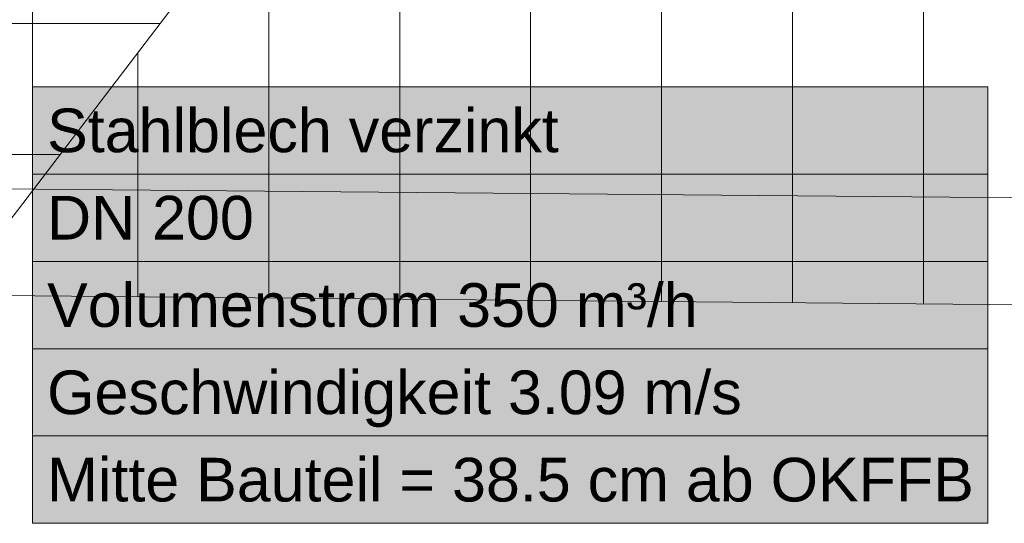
# Model space of a CAD drawing. Extents: x -350 to 540, y -53 to 541.
# Tile 25 of 256: x -189 to -144, y 15 to 38. Entities that reach past the tile are written whole.
import ezdxf
from ezdxf.lldxf.tags import DXFTag

# ---------------------------------------------------------------- set-up
doc = ezdxf.new("R2010")
doc.units = 0
doc.layers.get('0').update_dxf_attribs({"lineweight": 35})
doc.layers.add('5_OG-BESTAND', color=7, linetype='Continuous', lineweight=25)
doc.layers.add('5_OG-SCHRAFF-FILL', color=7, linetype='Continuous', lineweight=25)
doc.layers.add('L_Abluft_Beschriftung', color=7, linetype='Continuous', lineweight=18, true_color=0xf7d209)
doc.styles.get("Standard").update_dxf_attribs({"font": 'arial.ttf'})
tags = doc.linetypes.add('VERDECKT2_S2', pattern=[0.0027, 0.002, -0.0007]).pattern_tags.tags
tags[6:7] = [DXFTag(74, 4), DXFTag(75, 0), DXFTag(340, '0'), DXFTag(46, 1.0), DXFTag(50, 0.0), DXFTag(44, 0.0), DXFTag(45, 0.0)]
tags[4:5] = [DXFTag(74, 4), DXFTag(75, 0), DXFTag(340, '0'), DXFTag(46, 1.0), DXFTag(50, 0.0), DXFTag(44, 0.0), DXFTag(45, 0.0)]

# ---------------------------------------------------------------- blocks, each defined once
blk = doc.blocks.new('Referenz-A06HSWJKNL', base_point=(-324.951, -4.103))
at = {"layer": '5_OG-BESTAND', "color": 0, "lineweight": 18}
for p, q in [((-191.724, 25.317), (-155.648, 72.603)), ((-230.844, 25.668), (-80.452, 24.32))]:
    blk.add_line(p, q, dxfattribs=at)
at = {"layer": '5_OG-BESTAND', "color": 0, "linetype": 'VERDECKT2_S2', "lineweight": 18, "ltscale": 0.18}
blk.add_line((-225.953, 30.514), (-85.343, 29.254), dxfattribs=at)
at = {"layer": '5_OG-SCHRAFF-FILL', "color": 0, "lineweight": 13}
for p, q in [((-153.252, 24.973), (-153.252, 69.463)), ((-159.252, 25.026), (-159.252, 67.879)), ((-147.252, 24.919), (-147.252, 61.599)), ((-165.252, 25.08), (-165.252, 60.014)), ((-171.252, 25.134), (-171.252, 52.15)), ((-177.252, 25.188), (-177.252, 44.286)), ((-230.844, 37.754), (-182.235, 37.754)), ((-183.252, 25.242), (-183.252, 36.421)), ((-230.844, 31.754), (-186.813, 31.754))]:
    blk.add_line(p, q, dxfattribs=at)
blk = doc.blocks.new('Bauteilbeschriftung-A06HSWRCNL', base_point=(-188.074, 14.863))
at = {"color": 0, "linetype": 'ByBlock', "lineweight": -2, "ltscale": 0.18}
blk.add_line((-188.074, 34.863), (-188.074, 101.88), dxfattribs=at)
at = {"color": 0, "lineweight": -2}
for p, q in [((-188.074, 34.863), (-144.302, 34.863)), ((-188.074, 14.863), (-188.074, 34.863)), ((-144.302, 34.863), (-144.302, 14.863)), ((-188.074, 30.863), (-144.302, 30.863)), ((-188.074, 26.863), (-144.302, 26.863)), ((-188.074, 22.863), (-144.302, 22.863)), ((-188.074, 18.863), (-144.302, 18.863)), ((-144.302, 14.863), (-188.074, 14.863))]:
    blk.add_line(p, q, dxfattribs=at)
at = {"color": 7, "linetype": 'ByBlock', "lineweight": -2, "ltscale": 0.18, "true_color": 0xffffff}
for points in [[(-188.074, 14.863), (-144.302, 14.863), (-188.074, 34.863)], [(-144.302, 14.863), (-188.074, 34.863), (-144.302, 34.863)]]:
    blk.add_solid(points, dxfattribs=at)
at = {"color": 0, "linetype": 'ByBlock', "lineweight": -2, "ltscale": 0.18, "char_height": 2, "attachment_point": 1}
for s, insert in [('{\\fArial;Stahlblech verzinkt}', (-187.408, 33.863)), ('{\\fArial;DN 200}', (-187.408, 29.863)), ('{\\fArial;Volumenstrom 350 m³/h}', (-187.408, 25.863)), ('{\\fArial;Geschwindigkeit 3.09 m/s}', (-187.408, 21.863)), ('{\\fArial;Mitte Bauteil = 38.5 cm ab OKFFB}', (-187.408, 17.863))]:
    blk.add_mtext(s, dxfattribs=dict(at, insert=insert))

msp = doc.modelspace()

# ---------------------------------------------------------------- block references
at = {"color": 251, "lineweight": 25, "ltscale": 0.25, "true_color": 0x585858}
msp.add_blockref('Referenz-A06HSWJKNL', (-324.951, -4.103), dxfattribs=at)
at = {"layer": 'L_Abluft_Beschriftung', "ltscale": 0.18}
msp.add_blockref('Bauteilbeschriftung-A06HSWRCNL', (-188.074, 14.863), dxfattribs=at)

doc.saveas('drawing.dxf')
